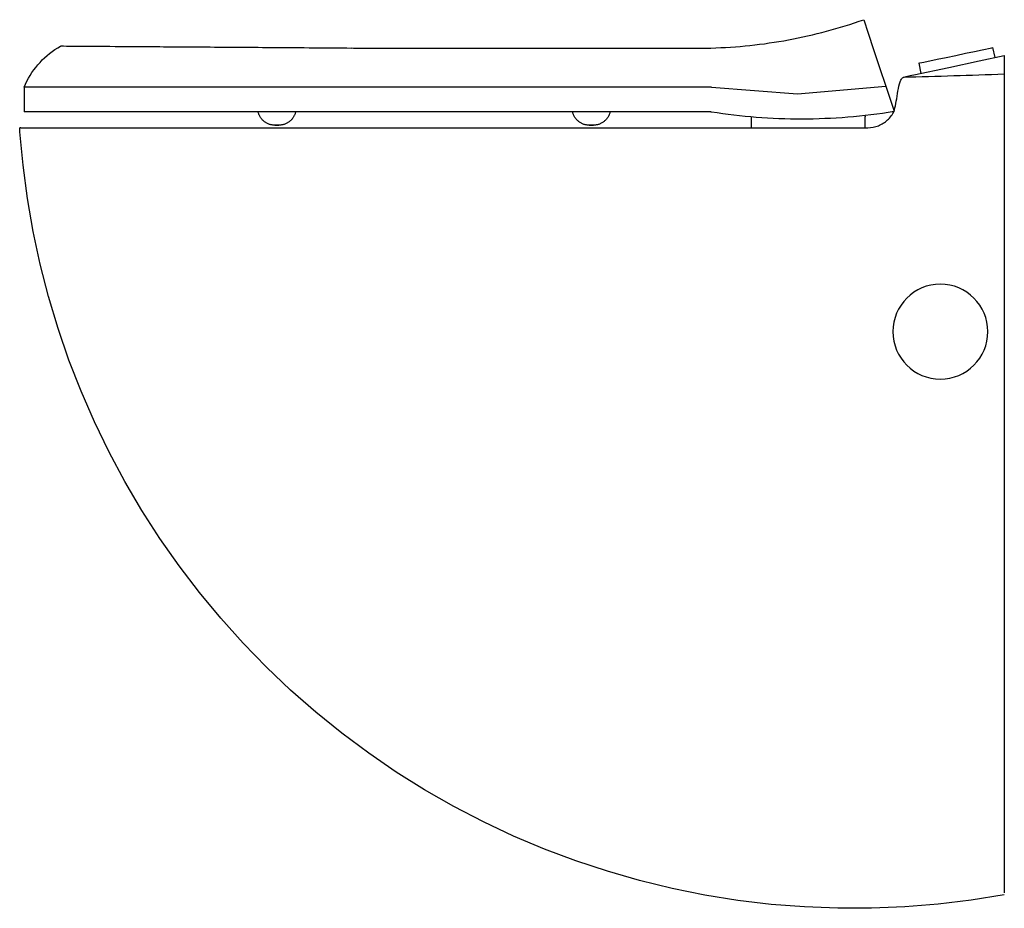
# Model space of a CAD drawing. Header units: millimetres. Extents: x -289 to 230, y -1 to 467.
import ezdxf

# ---------------------------------------------------------------- set-up
doc = ezdxf.new("R2010")
doc.units = ezdxf.units.MM

msp = doc.modelspace()

# ---------------------------------------------------------------- linework, layer by layer
for p, q in [((155.44, 466.8), (157.83, 459.66)), ((-112.33, 451.88), (75, 451.88)), ((217.81, 450.96), (222.87, 452.03)), ((222.87, 452.03), (223.54, 452.18)), ((224.67, 446.83), (223.54, 452.18)), ((194.19, 445.94), (198.91, 446.94)), ((198.91, 446.94), (203.98, 448.02)), ((203.98, 448.02), (209.04, 449.09)), ((209.04, 449.09), (213.76, 450.1)), ((213.76, 450.1), (217.81, 450.96)), ((216.3, 445.05), (229.5, 447.86)), ((229.5, 447.86), (229.5, 443.56)), ((163.84, 441.69), (167.16, 431.75)), ((184.41, 443.86), (185.08, 444)), ((184.41, 443.86), (185.55, 438.52)), ((185.08, 444), (187.03, 444.42)), ((187.03, 444.42), (194.19, 445.94)), ((229.5, 443.56), (229.5, 438.06)), ((229.5, 438.06), (229.5, 53.75)), ((-286.7, 431.3), (-286.7, 418.3)), ((-280.82, 431.3), (-286.7, 431.3)), ((-263.59, 431.3), (-280.82, 431.3)), ((-236.18, 431.3), (-263.59, 431.3)), ((-200.45, 431.3), (-236.18, 431.3)), ((-158.85, 431.3), (-200.45, 431.3)), ((-114.2, 431.3), (-158.85, 431.3)), ((75.22, 431.3), (-114.2, 431.3)), ((167.16, 431.75), (171.56, 418.61)), ((-280.82, 418.3), (-286.7, 418.3)), ((-263.59, 418.3), (-280.82, 418.3)), ((-236.18, 418.3), (-263.59, 418.3)), ((-200.45, 418.3), (-236.18, 418.3)), ((-158.85, 418.3), (-200.45, 418.3)), ((-114.2, 418.3), (-158.85, 418.3)), ((75, 418.3), (-114.2, 418.3)), ((75, 418.3), (75.35, 418.3)), ((96.15, 415.58), (96.15, 409.9)), ((156.15, 409.9), (156.15, 415.58)), ((229.5, 53.75), (229.5, 6.88))]:
    msp.add_line(p, q)
for points in [[(157.83, 459.66), (160.68, 451.15), (163.84, 441.69)], [(-286.7, 431.3), (-286.02, 432.88), (-285.27, 434.44), (-284.47, 435.97), (-283.6, 437.46), (-282.67, 438.92), (-281.69, 440.33), (-280.65, 441.71), (-279.56, 443.05), (-278.41, 444.34), (-277.21, 445.58), (-275.97, 446.78), (-274.68, 447.92), (-273.34, 449.01), (-271.96, 450.05), (-270.54, 451.03), (-269.08, 451.96), (-267.59, 452.82), (-267.33, 452.96)], [(181.85, 437.73), (200.34, 441.66), (216.3, 445.05)], [(75.22, 431.3), (120.63, 427.83), (167.16, 431.75)], [(-154.76, 411.23), (-155.12, 411.24), (-155.47, 411.26), (-155.83, 411.29), (-156.19, 411.34), (-156.54, 411.41), (-156.89, 411.49), (-157.23, 411.58), (-157.58, 411.68), (-157.91, 411.8), (-158.25, 411.94), (-158.57, 412.08), (-158.9, 412.24), (-159.21, 412.41), (-159.52, 412.6), (-159.82, 412.79), (-160.11, 413), (-160.39, 413.22), (-160.67, 413.45), (-160.93, 413.69), (-161.19, 413.95), (-161.43, 414.21), (-161.66, 414.48), (-161.89, 414.76), (-162.1, 415.05), (-162.3, 415.35), (-162.48, 415.65), (-162.66, 415.97), (-162.82, 416.28), (-162.97, 416.61), (-163.11, 416.94), (-163.23, 417.28), (-163.34, 417.62), (-163.44, 417.96), (-163.52, 418.3)], [(-143.79, 418.3), (-143.87, 417.96), (-143.97, 417.61), (-144.08, 417.27), (-144.2, 416.93), (-144.34, 416.6), (-144.49, 416.28), (-144.65, 415.96), (-144.82, 415.65), (-145.01, 415.34), (-145.21, 415.04), (-145.42, 414.75), (-145.65, 414.47), (-145.88, 414.2), (-146.13, 413.94), (-146.38, 413.69), (-146.65, 413.45), (-146.92, 413.22), (-147.2, 413), (-147.5, 412.79), (-147.8, 412.59), (-148.1, 412.41), (-148.42, 412.24), (-148.74, 412.08), (-149.07, 411.93), (-149.4, 411.8), (-149.74, 411.68), (-150.08, 411.58), (-150.43, 411.48), (-150.78, 411.41), (-151.13, 411.34), (-151.48, 411.29), (-151.84, 411.26), (-152.2, 411.24), (-152.55, 411.23)], [(10.86, 411.23), (10.51, 411.24), (10.15, 411.26), (9.79, 411.29), (9.44, 411.34), (9.08, 411.41), (8.73, 411.49), (8.39, 411.58), (8.05, 411.68), (7.71, 411.8), (7.38, 411.94), (7.05, 412.08), (6.73, 412.24), (6.41, 412.41), (6.11, 412.6), (5.81, 412.79), (5.51, 413), (5.23, 413.22), (4.96, 413.45), (4.69, 413.69), (4.44, 413.95), (4.19, 414.21), (3.96, 414.48), (3.74, 414.76), (3.53, 415.05), (3.33, 415.35), (3.14, 415.65), (2.96, 415.97), (2.8, 416.28), (2.65, 416.61), (2.51, 416.94), (2.39, 417.28), (2.28, 417.62), (2.19, 417.96), (2.11, 418.3)], [(21.83, 418.3), (21.75, 417.96), (21.66, 417.61), (21.55, 417.27), (21.42, 416.93), (21.29, 416.6), (21.14, 416.28), (20.97, 415.96), (20.8, 415.65), (20.61, 415.34), (20.41, 415.04), (20.2, 414.75), (19.98, 414.47), (19.74, 414.2), (19.5, 413.94), (19.24, 413.69), (18.98, 413.45), (18.7, 413.22), (18.42, 413), (18.13, 412.79), (17.83, 412.59), (17.52, 412.41), (17.21, 412.24), (16.88, 412.08), (16.56, 411.93), (16.22, 411.8), (15.89, 411.68), (15.54, 411.58), (15.2, 411.48), (14.85, 411.41), (14.49, 411.34), (14.14, 411.29), (13.78, 411.26), (13.43, 411.24), (13.08, 411.23)], [(96.15, 415.58), (96.16, 415.81), (96.16, 415.9)], [(156.07, 416.52), (156.09, 416.41), (156.12, 416.19), (156.14, 415.97), (156.15, 415.75), (156.15, 415.58)], [(229.5, 5.88), (212.12, 3.06), (194.63, 0.94), (177.07, -0.48), (159.47, -1.2), (141.85, -1.21), (124.25, -0.52), (106.69, 0.88), (89.2, 2.97), (71.81, 5.77), (54.54, 9.25), (37.43, 13.43), (20.49, 18.28), (3.77, 23.81), (-12.72, 30.01), (-28.95, 36.85), (-44.9, 44.35), (-60.53, 52.47), (-75.82, 61.21), (-90.75, 70.56), (-105.3, 80.49), (-119.44, 91), (-133.14, 102.07), (-146.4, 113.68), (-159.17, 125.8), (-171.46, 138.43), (-183.22, 151.54), (-194.46, 165.11), (-205.14, 179.11), (-215.25, 193.54), (-224.78, 208.35), (-233.71, 223.54), (-242.02, 239.07), (-249.71, 254.92), (-256.76, 271.07), (-263.15, 287.48), (-268.89, 304.14), (-273.95, 321.01), (-278.33, 338.07), (-282.03, 355.29), (-285.04, 372.65), (-287.35, 390.11), (-288.96, 407.66), (-289.11, 409.89)], [(-154.76, 411.23), (-154.76, 411.23), (-154.75, 411.23), (-154.75, 411.23), (-154.74, 411.23), (-154.74, 411.23), (-154.73, 411.23), (-154.72, 411.23), (-154.7, 411.23), (-154.69, 411.23), (-154.67, 411.23), (-154.65, 411.23), (-154.63, 411.23), (-154.61, 411.23), (-154.59, 411.23), (-154.57, 411.23), (-154.54, 411.23), (-154.51, 411.23), (-154.48, 411.23), (-154.45, 411.23), (-154.42, 411.23), (-154.39, 411.23), (-154.36, 411.23), (-154.32, 411.23), (-154.29, 411.23), (-154.25, 411.23), (-154.21, 411.23), (-154.17, 411.23), (-154.13, 411.23), (-154.09, 411.23), (-154.05, 411.23), (-154.01, 411.23), (-153.97, 411.23), (-153.93, 411.23), (-153.88, 411.23), (-153.84, 411.23), (-153.8, 411.23), (-153.75, 411.23), (-153.71, 411.23), (-153.66, 411.23), (-153.62, 411.23), (-153.58, 411.23), (-153.53, 411.23), (-153.49, 411.23), (-153.44, 411.23), (-153.4, 411.23), (-153.36, 411.23), (-153.32, 411.23), (-153.27, 411.23), (-153.23, 411.23), (-153.19, 411.23), (-153.15, 411.23), (-153.11, 411.23), (-153.08, 411.23), (-153.04, 411.23), (-153, 411.23), (-152.97, 411.23), (-152.93, 411.23), (-152.9, 411.23), (-152.87, 411.23), (-152.84, 411.23), (-152.81, 411.23), (-152.78, 411.23), (-152.75, 411.23), (-152.73, 411.23), (-152.7, 411.23), (-152.68, 411.23), (-152.66, 411.23), (-152.64, 411.23), (-152.63, 411.23), (-152.61, 411.23), (-152.6, 411.23), (-152.58, 411.23), (-152.57, 411.23), (-152.56, 411.23), (-152.56, 411.23), (-152.55, 411.23), (-152.55, 411.23), (-152.55, 411.23), (-152.55, 411.23)], [(-152.55, 411.23), (-152.55, 411.23), (-152.55, 411.23), (-152.55, 411.23), (-152.56, 411.23), (-152.57, 411.23), (-152.58, 411.23), (-152.59, 411.23), (-152.6, 411.23), (-152.62, 411.23), (-152.63, 411.23), (-152.65, 411.23), (-152.67, 411.23), (-152.69, 411.23), (-152.72, 411.23), (-152.74, 411.23), (-152.77, 411.23), (-152.79, 411.23), (-152.82, 411.23), (-152.85, 411.23), (-152.88, 411.23), (-152.91, 411.23), (-152.95, 411.23), (-152.98, 411.23), (-153.02, 411.23), (-153.05, 411.23), (-153.09, 411.23), (-153.13, 411.23), (-153.17, 411.23), (-153.21, 411.23), (-153.25, 411.23), (-153.29, 411.23), (-153.34, 411.23), (-153.38, 411.23), (-153.42, 411.23), (-153.46, 411.23), (-153.51, 411.23), (-153.55, 411.23), (-153.6, 411.23), (-153.64, 411.23), (-153.68, 411.23), (-153.73, 411.23), (-153.77, 411.23), (-153.82, 411.23), (-153.86, 411.23), (-153.9, 411.23), (-153.95, 411.23), (-153.99, 411.23), (-154.03, 411.23), (-154.07, 411.23), (-154.11, 411.23), (-154.15, 411.23), (-154.19, 411.23), (-154.23, 411.23), (-154.27, 411.23), (-154.3, 411.23), (-154.34, 411.23), (-154.37, 411.23), (-154.41, 411.23), (-154.44, 411.23), (-154.47, 411.23), (-154.5, 411.23), (-154.53, 411.23), (-154.55, 411.23), (-154.58, 411.23), (-154.6, 411.23), (-154.62, 411.23), (-154.64, 411.23), (-154.66, 411.23), (-154.68, 411.23), (-154.69, 411.23), (-154.71, 411.23), (-154.72, 411.23), (-154.73, 411.23), (-154.74, 411.23), (-154.75, 411.23), (-154.75, 411.23), (-154.76, 411.23), (-154.76, 411.23), (-154.76, 411.23)], [(10.86, 411.23), (10.86, 411.23), (10.87, 411.23), (10.87, 411.23), (10.88, 411.23), (10.89, 411.23), (10.9, 411.23), (10.91, 411.23), (10.92, 411.23), (10.93, 411.23), (10.95, 411.23), (10.97, 411.23), (10.99, 411.23), (11.01, 411.23), (11.03, 411.23), (11.06, 411.23), (11.08, 411.23), (11.11, 411.23), (11.14, 411.23), (11.17, 411.23), (11.2, 411.23), (11.23, 411.23), (11.27, 411.23), (11.3, 411.23), (11.34, 411.23), (11.37, 411.23), (11.41, 411.23), (11.45, 411.23), (11.49, 411.23), (11.53, 411.23), (11.57, 411.23), (11.61, 411.23), (11.65, 411.23), (11.7, 411.23), (11.74, 411.23), (11.78, 411.23), (11.83, 411.23), (11.87, 411.23), (11.91, 411.23), (11.96, 411.23), (12, 411.23), (12.05, 411.23), (12.09, 411.23), (12.13, 411.23), (12.18, 411.23), (12.22, 411.23), (12.26, 411.23), (12.31, 411.23), (12.35, 411.23), (12.39, 411.23), (12.43, 411.23), (12.47, 411.23), (12.51, 411.23), (12.55, 411.23), (12.58, 411.23), (12.62, 411.23), (12.66, 411.23), (12.69, 411.23), (12.72, 411.23), (12.76, 411.23), (12.79, 411.23), (12.81, 411.23), (12.84, 411.23), (12.87, 411.23), (12.89, 411.23), (12.92, 411.23), (12.94, 411.23), (12.96, 411.23), (12.98, 411.23), (13, 411.23), (13.01, 411.23), (13.03, 411.23), (13.04, 411.23), (13.05, 411.23), (13.06, 411.23), (13.06, 411.23), (13.07, 411.23), (13.07, 411.23), (13.08, 411.23), (13.08, 411.23)], [(13.08, 411.23), (13.08, 411.23), (13.07, 411.23), (13.07, 411.23), (13.06, 411.23), (13.05, 411.23), (13.04, 411.23), (13.03, 411.23), (13.02, 411.23), (13.01, 411.23), (12.99, 411.23), (12.97, 411.23), (12.95, 411.23), (12.93, 411.23), (12.91, 411.23), (12.88, 411.23), (12.86, 411.23), (12.83, 411.23), (12.8, 411.23), (12.77, 411.23), (12.74, 411.23), (12.71, 411.23), (12.67, 411.23), (12.64, 411.23), (12.6, 411.23), (12.57, 411.23), (12.53, 411.23), (12.49, 411.23), (12.45, 411.23), (12.41, 411.23), (12.37, 411.23), (12.33, 411.23), (12.29, 411.23), (12.24, 411.23), (12.2, 411.23), (12.16, 411.23), (12.11, 411.23), (12.07, 411.23), (12.03, 411.23), (11.98, 411.23), (11.94, 411.23), (11.89, 411.23), (11.85, 411.23), (11.81, 411.23), (11.76, 411.23), (11.72, 411.23), (11.68, 411.23), (11.63, 411.23), (11.59, 411.23), (11.55, 411.23), (11.51, 411.23), (11.47, 411.23), (11.43, 411.23), (11.39, 411.23), (11.36, 411.23), (11.32, 411.23), (11.28, 411.23), (11.25, 411.23), (11.22, 411.23), (11.19, 411.23), (11.15, 411.23), (11.13, 411.23), (11.1, 411.23), (11.07, 411.23), (11.05, 411.23), (11.02, 411.23), (11, 411.23), (10.98, 411.23), (10.96, 411.23), (10.94, 411.23), (10.93, 411.23), (10.91, 411.23), (10.9, 411.23), (10.89, 411.23), (10.88, 411.23), (10.88, 411.23), (10.87, 411.23), (10.87, 411.23), (10.86, 411.23), (10.86, 411.23)]]:
    msp.add_lwpolyline(points)
for start, end in [(360, 180), (180, 360)]:
    msp.add_arc((195.83, 302.5), 25, start, end)
msp.add_ellipse((-112.33, 520.79), major_axis=(-132.34, 0), ratio=0.520661, start_param=1.556697, end_param=1.570796)
for points in [[(75.01, 451.88), (88.74, 452.26), (116.08, 455.15), (142.57, 462.25), (155.44, 466.8)], [(-267.33, 452.96), (-267.33, 452.96), (-265.59, 452.95), (-262.13, 452.92)], [(-262.13, 452.92), (-258.68, 452.9), (-253.51, 452.87), (-246.88, 452.82)], [(-246.88, 452.82), (-240.21, 452.78), (-232.1, 452.72), (-222.59, 452.66)], [(-172.94, 452.31), (-166.76, 452.27), (-160.45, 452.23), (-153.95, 452.18)], [(-153.95, 452.18), (-147.48, 452.13), (-140.87, 452.08), (-134.21, 452.04)], [(-134.26, 452.04), (-127.61, 451.99), (-120.91, 451.94), (-114.2, 451.89)], [(229.5, 438.06), (220.6, 437.74), (202.82, 437.15), (185.13, 436.62), (176.3, 436.37)], [(176.3, 436.37), (176.8, 436.64), (178.23, 437.13), (180.5, 437.55), (181.85, 437.73)], [(75.35, 418.3), (83.1, 417.06), (90.95, 416.13), (98.88, 415.5)], [(157.55, 409.9), (159.46, 409.9), (163.29, 410.62), (168.27, 413.73), (170.59, 416.85), (171.42, 418.57)], [(-288.58, 409.9), (-288.94, 409.9), (-289.11, 409.9), (-289.11, 409.9)], [(-288.66, 409.9), (-288.66, 409.9), (-288.65, 409.9), (-288.64, 409.9)], [(-288.58, 409.9), (-287.39, 409.9), (-285.78, 409.9), (-283.8, 409.9)], [(-283.8, 409.9), (-282.81, 409.9), (-281.73, 409.9), (-280.56, 409.9)], [(-280.56, 409.9), (-277.99, 409.9), (-275, 409.9), (-271.67, 409.9)], [(-271.67, 409.9), (-268.34, 409.9), (-264.66, 409.9), (-260.72, 409.9)], [(-260.72, 409.9), (-256.77, 409.9), (-252.56, 409.9), (-248.14, 409.9)], [(-205.04, 409.9), (-195.16, 409.9), (-185.38, 409.9), (-176.34, 409.9)], [(-176.34, 409.9), (-171.82, 409.9), (-167.49, 409.9), (-163.42, 409.9)]]:
    msp.add_open_spline(points, degree=3)
for points, knots in [([(-222.59, 452.66), (-213.16, 452.59), (-197.03, 452.48), (-179.22, 452.36), (-173.07, 452.32)], [0.75, 0.75, 0.75, 0.75, 0.8333333, 0.875, 0.875, 0.875, 0.875]), ([(171.42, 418.57), (171.72, 419.67), (172.37, 422.42), (173.28, 427.86), (174.01, 432.42), (175, 435.1), (175.78, 436.04), (176.3, 436.37)], [0, 0, 0, 0, 0.25, 0.5, 0.75, 0.875, 1, 1, 1, 1]), ([(98.88, 415.5), (106.8, 414.88), (130.77, 413.96), (155.17, 415.94), (171.42, 418.59)], [-0.75, -0.75, -0.75, -0.75, -0.5, -0.0013616, -0.0013616, -0.0013616, -0.0013616]), ([(-248.14, 409.9), (-239.28, 409.9), (-224.85, 409.9), (-209.95, 409.9), (-205.04, 409.9)], [-1.2821005, -1.2821005, -1.2821005, -1.2821005, -1.2067641, -1.1695053, -1.1695053, -1.1695053, -1.1695053]), ([(-163.42, 409.9), (-157.11, 409.9), (-138.33, 409.9), (-124.16, 409.9), (-106.65, 409.9), (-91.78, 409.9), (-89.87, 409.9)], [-1.0569101, -1.0569101, -1.0569101, -1.0569101, -0.998705, -0.8644566, -0.7370292, -0.7191244, -0.7191244, -0.7191244, -0.7191244]), ([(-89.79, 409.9), (-72.01, 409.9), (-17.53, 409.9), (63.07, 409.9), (90, 409.9), (151.99, 409.9), (157.55, 409.9)], [-0.7191244, -0.7191244, -0.7191244, -0.7191244, -0.555243, -0.3495136, -0.1703154, -0.0810849, -0.0810849, -0.0810849, -0.0810849])]:
    msp.add_open_spline(points, degree=3, knots=knots)

doc.saveas('drawing.dxf')
